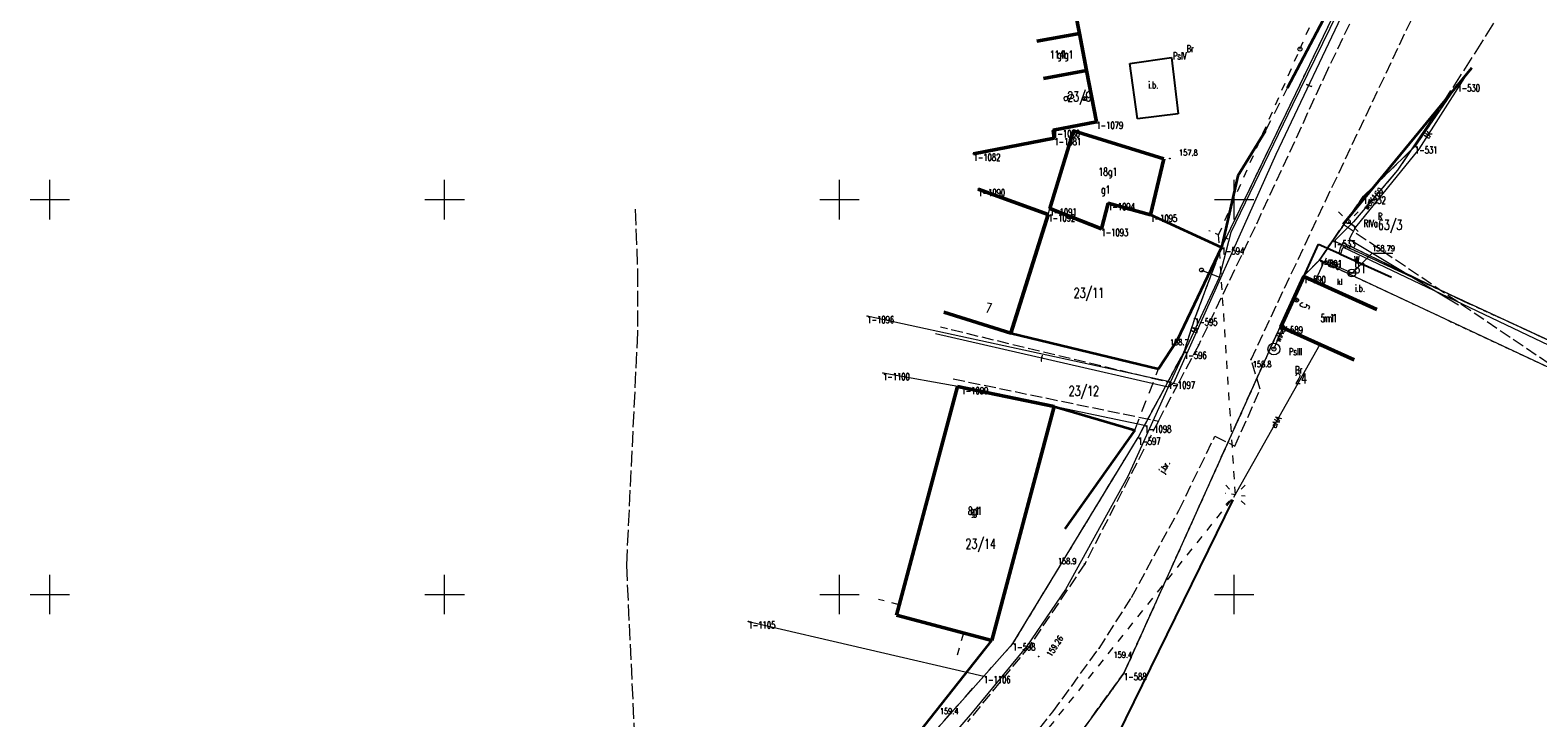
# Model space of a CAD drawing. Header units: metres. Extents: x 5598798 to 5599616, y 5661498 to 5662453.
# Tile 4 of 18: x 5598998 to 5599188, y 5661634 to 5661721. Entities that reach past the tile are written whole.
import ezdxf
from ezdxf.enums import TextEntityAlignment as Align

# ---------------------------------------------------------------- set-up
doc = ezdxf.new("R2010")
doc.units = ezdxf.units.M
doc.header["$MEASUREMENT"] = 0
for name, pattern in [('1', [0]), ('2_1', [0]), ('2_BUIB02_01', [2, 1, -1]), ('2_BUIB12_02', [0]), ('2_BUIB12_03', [0]), ('2_KTJZ01', [2, 1.5, -0.5]), ('2_KTOK02', [2.5, 1.5, -1]), ('2_KTOK05_01', [7.5, 7.5]), ('2_KTPL01', [2, 1.5, -0.5]), ('3_EGBB01', [0]), ('4_1', [0]), ('4_SUPB_P_01', [2.5, 2, -0.5]), ('4_SUPE04', [2, 1, -1]), ('4_SUPE_01', [0]), ('4_SUPK_01', [0]), ('4_SUPT_01', [0]), ('4_SUPW_01', [0]), ('4_SUSM05', [1.25, 0.5, -0.75]), ('GDE', [0]), ('GUK', [2, 1.5, -0.5]), ('GUZ', [1, 0.5, -0.5])]:
    doc.linetypes.add(name, pattern=pattern)
doc.layers.get('0').update_dxf_attribs({"color": 250, "linetype": 'CONTINUOUS', "lineweight": 100})
for name, color, linetype, lineweight in [('BUIB_E_T_6', 7, 'CONTINUOUS', 18), ('BUIB_L_1', 7, '2_BUIB02_01', 18), ('BUIB_L_10', 7, '2_BUIB12_02', 25), ('Dzialki', 7, 'GDE', 18), ('EADTD_T_0', 214, 'CONTINUOUS', 25), ('EAPADR_T_0', 214, 'CONTINUOUS', 18), ('EGBB_E_T_0', 7, 'CONTINUOUS', 20), ('EGBB_E_T_1', 7, 'CONTINUOUS', 20), ('EGBB_L_0', 34, '3_EGBB01', 50), ('Kontury', 90, 'GUK', 18), ('KTJZ_E_T_0', 7, 'CONTINUOUS', 15), ('KTJZ_L_0', 7, '2_KTJZ01', 18), ('KTOK_L_1', 7, '2_1', 18), ('KTOK_L_4', 7, '2_KTOK05_01', 35), ('KTPL_L_0', 7, '2_KTPL01', 18), ('Numery_dzialek', 7, 'CONTINUOUS', 13), ('Numery_konturow', 90, 'CONTINUOUS', 9), ('Numery_punktow', 7, 'CONTINUOUS', 9), ('Numery_uzytkow', 90, 'CONTINUOUS', 9), ('Podzial_sekcyjny_krzyze', 7, '1', 18), ('Punkty', 7, 'CONTINUOUS', 18), ('RTPW_T_0', 7, 'CONTINUOUS', 15), ('RTPW_T_1', 7, 'CONTINUOUS', 15), ('SUPE_E_T_3', 1, 'CONTINUOUS', 15), ('SUPE_L_3', 1, '4_SUPE_01', 18), ('SUPK_E_T_1', 34, 'CONTINUOUS', 15), ('SUPK_L_1', 34, '4_SUPK_01', 18), ('SUPT_E_T_0', 30, 'CONTINUOUS', 15), ('SUPT_L_0', 30, '4_SUPT_01', 18), ('SUPW_E_T_0', 5, 'CONTINUOUS', 15), ('SUPW_E_T_1', 5, 'CONTINUOUS', 15), ('SUPW_L_0', 5, '4_SUPW_01', 18), ('SUPW_L_1', 5, '4_SUPW_01', 18), ('SUSM_L_4', 7, '4_SUSM05', 18), ('SUSM_T_0', 7, 'CONTINUOUS', 18), ('SUSM_T_3', 7, 'CONTINUOUS', 18), ('SUTK_T_0', 34, 'CONTINUOUS', 18), ('SUUK_E_T_1', 7, 'CONTINUOUS', 15), ('SUUK_T_1', 7, 'CONTINUOUS', 18), ('SUUW_T_1', 7, 'CONTINUOUS', 18), ('Uzytki', 90, 'GUZ', 18)]:
    doc.layers.add(name, color=color, linetype=linetype, lineweight=lineweight)
doc.styles.get("Standard").update_dxf_attribs({"font": 'Simplex.SHX', "width": 0.75})

# ---------------------------------------------------------------- blocks, each defined once
blk = doc.blocks.new('GRO')
at = {"linetype": 'Continuous'}
blk.add_circle((0, 0), 0.045, dxfattribs=at)
blk = doc.blocks.new('1_PADR')
at = {"linetype": 'Continuous'}
for p, q in [((-0.17675, -0.17675), (0.17675, 0.17675)), ((0.17675, -0.17675), (-0.17675, 0.17675))]:
    blk.add_line(p, q, dxfattribs=at)
blk.add_circle((0, 0), 0.25, dxfattribs=at)
blk = doc.blocks.new('2_RTPW01')
at = {"linetype": 'Continuous'}
blk.add_circle((0, 0), 0.045, dxfattribs=at)
blk = doc.blocks.new('2_RTPW02')
at = {"linetype": 'Continuous'}
blk.add_circle((0, 0), 0.045, dxfattribs=at)
blk = doc.blocks.new('4_SUSM01_01')
at = {"linetype": 'Continuous'}
for p, q in [((-0.74249, 0.74249), (-1.23746, 1.23746)), ((0.74249, 0.74249), (1.23746, 1.23746)), ((-0.74249, -0.74249), (-1.23746, -1.23746)), ((0.74249, -0.74249), (1.23746, -1.23746))]:
    blk.add_line(p, q, dxfattribs=at)
blk = doc.blocks.new('4_SUSM04_01')
at = {"linetype": 'Continuous'}
blk.add_circle((0, 0), 0.25, dxfattribs=at)
blk = doc.blocks.new('4_SUSM01')
at = {"linetype": 'Continuous'}
for p, q in [((-0.74249, 0.74249), (-1.23746, 1.23746)), ((0.74249, 0.74249), (1.23746, 1.23746)), ((-0.74249, -0.74249), (-1.23746, -1.23746)), ((0.74249, -0.74249), (1.23746, -1.23746))]:
    blk.add_line(p, q, dxfattribs=at)
blk.add_circle((0, 0), 0.245, dxfattribs=at)
blk = doc.blocks.new('4_SUPS01_05')
at = {"linetype": 'Continuous'}
blk.add_circle((0, 0), 0.0625, dxfattribs=at)
blk = doc.blocks.new('4_SUUS07')
at = {"linetype": 'Continuous'}
blk.add_line((-0.5, 0), (0.5, 0), dxfattribs=at)
blk.add_circle((0, 0), 0.5, dxfattribs=at)
blk = doc.blocks.new('4_SUUS13')
at = {"linetype": 'Continuous'}
for radius in [0.75, 0.25]:
    blk.add_circle((0, 0), radius, dxfattribs=at)

msp = doc.modelspace()

# ---------------------------------------------------------------- linework, layer by layer
at = {"layer": 'BUIB_L_1', "linetype": '2_BUIB02_01'}
for p, q in [((5599107.586968, 5661648.68043), (5599104.937907, 5661649.356613)), ((5599115.696576, 5661645.112289), (5599114.918825, 5661642.299391))]:
    msp.add_line(p, q, dxfattribs=at)
at = {"layer": 'BUIB_L_10', "linetype": '2_BUIB12_03'}
for p, q in [((5599136.765384, 5661717.245894), (5599142.040119, 5661717.989979)), ((5599142.040119, 5661717.989979), (5599142.921998, 5661710.852276)), ((5599137.740962, 5661710.218425), (5599136.765384, 5661717.245894)), ((5599142.921998, 5661710.852276), (5599137.740962, 5661710.218425)), ((5599158.81, 5661690.27), (5599160.69, 5661694.37)), ((5599160.69, 5661694.37), (5599163.24, 5661693.22)), ((5599163.24, 5661693.22), (5599163.47, 5661693.11)), ((5599163.47, 5661693.11), (5599169.93, 5661690.2)), ((5599168.08, 5661686.1), (5599158.81, 5661690.27)), ((5599149.83, 5661661.97), (5599133.66, 5661629))]:
    msp.add_line(p, q, dxfattribs=at)
at = {"layer": 'Dzialki'}
for p, q in [((5599148.41, 5661693.96), (5599172.35, 5661743.59)), ((5599132.54, 5661709.86), (5599128.89, 5661728.95)), ((5599178.27, 5661714.59), (5599172.89, 5661706.73)), ((5599127.07, 5661708.79), (5599132.54, 5661709.86)), ((5599116.99, 5661705.8), (5599127.22, 5661707.79)), ((5599127.22, 5661707.79), (5599127.07, 5661708.79)), ((5599172.89, 5661706.73), (5599166.34, 5661700.38)), ((5599117.59, 5661701.33), (5599126.46, 5661698.13)), ((5599166.34, 5661700.38), (5599162.48, 5661694.84)), ((5599126.46, 5661698.13), (5599126.65, 5661698.89)), ((5599126.65, 5661698.89), (5599133.18, 5661696.29)), ((5599133.18, 5661696.29), (5599134.02, 5661699.55)), ((5599134.02, 5661699.55), (5599139.38, 5661698.08)), ((5599139.38, 5661698.08), (5599148.41, 5661693.96)), ((5599162.48, 5661694.84), (5599160.79, 5661692.35)), ((5599206.16, 5661674.62), (5599162.48, 5661694.84)), ((5599145.02, 5661684.94), (5599148.41, 5661693.96)), ((5599160.79, 5661692.35), (5599158.76, 5661690.31)), ((5599202.11, 5661673), (5599160.79, 5661692.35)), ((5599158.76, 5661690.31), (5599155.84, 5661683.95)), ((5599141.64, 5661676.96), (5599103.53, 5661685.26)), ((5599143.66, 5661680.73), (5599145.02, 5661684.94)), ((5599155.84, 5661683.95), (5599136.04, 5661640.04)), ((5599141.64, 5661676.96), (5599143.66, 5661680.73)), ((5599115.46, 5661676.25), (5599105.52, 5661678.04)), ((5599138.64, 5661671.39), (5599115.46, 5661676.25)), ((5599138.64, 5661671.39), (5599141.64, 5661676.96)), ((5599121.97, 5661643.79), (5599137.82, 5661669.86)), ((5599137.82, 5661669.86), (5599138.64, 5661671.39)), ((5599088.49, 5661646.59), (5599118.28, 5661639.65)), ((5599118.28, 5661639.65), (5599121.97, 5661643.79)), ((5599106.61, 5661626.54), (5599118.28, 5661639.65)), ((5599136.04, 5661640.04), (5599129.55, 5661631.14))]:
    msp.add_line(p, q, dxfattribs=at)
at = {"layer": 'EGBB_L_0', "linetype": '3_EGBB01'}
for p, q in [((5599130.402266, 5661721.050548), (5599128.89, 5661728.95)), ((5599124.98595, 5661720.056186), (5599130.402266, 5661721.050548)), ((5599130.402266, 5661721.050548), (5599131.294836, 5661716.348368)), ((5599131.294836, 5661716.348368), (5599125.850628, 5661715.345187)), ((5599131.294836, 5661716.348368), (5599132.54, 5661709.86)), ((5599132.54, 5661709.86), (5599127.07, 5661708.79)), ((5599116.99, 5661705.8), (5599127.22, 5661707.79)), ((5599126.65, 5661698.89), (5599129.644169, 5661708.695065)), ((5599127.07, 5661708.79), (5599127.22, 5661707.79)), ((5599129.644169, 5661708.695065), (5599141.079379, 5661705.157254)), ((5599141.079379, 5661705.157254), (5599139.38, 5661698.08)), ((5599117.593221, 5661701.334271), (5599126.46, 5661698.13)), ((5599133.18, 5661696.29), (5599126.65, 5661698.89)), ((5599134.02, 5661699.55), (5599133.18, 5661696.29)), ((5599139.38, 5661698.08), (5599134.02, 5661699.55)), ((5599126.46, 5661698.13), (5599121.728162, 5661683.10618)), ((5599155.89, 5661683.91), (5599158.81, 5661690.27)), ((5599158.81, 5661690.27), (5599168.08, 5661686.1)), ((5599121.728162, 5661683.10618), (5599113.227989, 5661685.736155)), ((5599165.2, 5661679.71), (5599155.89, 5661683.91)), ((5599107.236944, 5661647.366337), (5599114.955347, 5661676.343468)), ((5599114.955347, 5661676.343468), (5599127.190146, 5661673.791932)), ((5599127.190146, 5661673.791932), (5599119.296241, 5661644.153167)), ((5599119.296241, 5661644.153167), (5599107.236944, 5661647.366337))]:
    msp.add_line(p, q, dxfattribs=at)
at = {"layer": 'Kontury'}
for p, q in [((5599148.41, 5661693.96), (5599172.35, 5661743.59)), ((5599172.89, 5661706.73), (5599178.27, 5661714.59)), ((5599166.34, 5661700.38), (5599172.89, 5661706.73)), ((5599162.48, 5661694.84), (5599166.34, 5661700.38)), ((5599160.79, 5661692.35), (5599162.48, 5661694.84)), ((5599206.17, 5661674.62), (5599162.48, 5661694.84)), ((5599145.02, 5661684.94), (5599148.41, 5661693.96)), ((5599158.76, 5661690.31), (5599160.79, 5661692.35)), ((5599155.84, 5661683.95), (5599158.76, 5661690.31)), ((5599143.66, 5661680.73), (5599145.02, 5661684.94)), ((5599136.04, 5661640.04), (5599155.84, 5661683.95)), ((5599141.64, 5661676.96), (5599143.66, 5661680.73)), ((5599138.64, 5661671.39), (5599141.64, 5661676.96)), ((5599121.97, 5661643.79), (5599137.82, 5661669.86)), ((5599137.82, 5661669.86), (5599138.64, 5661671.39)), ((5599118.28, 5661639.65), (5599121.97, 5661643.79)), ((5599106.61, 5661626.54), (5599118.28, 5661639.65)), ((5599129.55, 5661631.14), (5599136.04, 5661640.04))]:
    msp.add_line(p, q, dxfattribs=at)
at = {"layer": 'KTJZ_L_0', "linetype": '2_KTJZ01'}
for p, q in [((5599167.19, 5661727.62), (5599161.82, 5661716.42)), ((5599161.53, 5661699.74), (5599173.74, 5661725.53)), ((5599161.82, 5661716.42), (5599152.64, 5661696.54)), ((5599152.13, 5661679.75), (5599161.53, 5661699.74)), ((5599152.64, 5661696.54), (5599145.51, 5661681.63)), ((5599142.85, 5661676.59), (5599112.8, 5661683.84)), ((5599145.51, 5661681.63), (5599142.85, 5661676.59)), ((5599153.3, 5661675.98), (5599152.13, 5661679.75)), ((5599114.41, 5661677.3), (5599140.4, 5661671.95)), ((5599140.4, 5661671.95), (5599142.85, 5661676.59)), ((5599150.08, 5661668.78), (5599153.3, 5661675.98)), ((5599140.4, 5661671.95), (5599131.09, 5661653.89)), ((5599142.99, 5661660.65), (5599147.56, 5661670.04)), ((5599147.56, 5661670.04), (5599150.08, 5661668.78)), ((5599136.99, 5661649.62), (5599142.99, 5661660.65)), ((5599131.09, 5661653.89), (5599124.14, 5661643.58)), ((5599132.88, 5661643.17), (5599136.99, 5661649.62)), ((5599124.14, 5661643.58), (5599116.23, 5661633.87)), ((5599127.02, 5661635.13), (5599132.88, 5661643.17)), ((5599122.86, 5661629.96), (5599127.02, 5661635.13))]:
    msp.add_line(p, q, dxfattribs=at)
at = {"layer": 'KTOK_L_1', "linetype": '2_KTOK02'}
for p, q in [((5599153.946801, 5661708.707327), (5599156.768812, 5661714.174973)), ((5599137.397412, 5661670.82674), (5599140.428869, 5661678.570734))]:
    msp.add_line(p, q, dxfattribs=at)
at = {"layer": 'KTOK_L_4', "linetype": '2_KTOK05_01'}
for p, q in [((5599156.768812, 5661714.174973), (5599167.170567, 5661734.000977)), ((5599163.81, 5661696.88), (5599180.08, 5661716.71)), ((5599153.946801, 5661708.707327), (5599150.463381, 5661703.019211)), ((5599150.463381, 5661703.019211), (5599148.41, 5661693.96)), ((5599148.41, 5661693.96), (5599139.38, 5661698.08)), ((5599142.812449, 5661682.251695), (5599148.41, 5661693.96)), ((5599121.728162, 5661683.10618), (5599140.428869, 5661678.570734)), ((5599140.428869, 5661678.570734), (5599142.812449, 5661682.251695)), ((5599127.190146, 5661673.791932), (5599137.397412, 5661670.82674)), ((5599137.397412, 5661670.82674), (5599128.555341, 5661658.319499)), ((5599106.208386, 5661627.645012), (5599119.296241, 5661644.153167))]:
    msp.add_line(p, q, dxfattribs=at)
at = {"layer": 'KTPL_L_0', "linetype": '2_KTPL01'}
for p, q in [((5599180.08, 5661716.71), (5599163.81, 5661696.88)), ((5599163.81, 5661696.88), (5599201.36, 5661671.51))]:
    msp.add_line(p, q, dxfattribs=at)
at = {"layer": 'Podzial_sekcyjny_krzyze'}
for p, q in [((5599000, 5661697.5), (5599000, 5661702.5)), ((5599050, 5661697.5), (5599050, 5661702.5)), ((5599100, 5661697.5), (5599100, 5661702.5)), ((5599150, 5661697.5), (5599150, 5661702.5)), ((5598997.5, 5661700), (5599002.5, 5661700)), ((5599047.5, 5661700), (5599052.5, 5661700)), ((5599097.5, 5661700), (5599102.5, 5661700)), ((5599147.5, 5661700), (5599152.5, 5661700)), ((5599000, 5661647.5), (5599000, 5661652.5)), ((5599050, 5661647.5), (5599050, 5661652.5)), ((5599100, 5661647.5), (5599100, 5661652.5)), ((5599150, 5661647.5), (5599150, 5661652.5)), ((5598997.5, 5661650), (5599002.5, 5661650)), ((5599047.5, 5661650), (5599052.5, 5661650)), ((5599097.5, 5661650), (5599102.5, 5661650)), ((5599147.5, 5661650), (5599152.5, 5661650))]:
    msp.add_line(p, q, dxfattribs=at)
at = {"layer": 'SUPE_L_3', "linetype": '4_SUPE04'}
for p, q in [((5599158.332094, 5661719.064332), (5599172.421291, 5661751.519683)), ((5599148.021884, 5661695.534034), (5599158.332094, 5661719.064332)), ((5599150.160871, 5661662.612128), (5599148.021884, 5661695.534034)), ((5599125.304463, 5661631.572851), (5599150.160871, 5661662.612128))]:
    msp.add_line(p, q, dxfattribs=at)
at = {"layer": 'SUPE_L_3', "linetype": '4_SUPE_01'}
for p, q in [((5599179.15, 5661715.45), (5599173.4, 5661706.41)), ((5599173.4, 5661706.41), (5599165.36, 5661696.53)), ((5599164.45, 5661697.21), (5599165.36, 5661696.53)), ((5599165.36, 5661696.53), (5599164.56, 5661695)), ((5599164.56, 5661695), (5599178.42, 5661686.66)), ((5599160.846586, 5661681.673946), (5599149.92, 5661662.3))]:
    msp.add_line(p, q, dxfattribs=at)
at = {"layer": 'SUPK_L_1', "linetype": '4_SUPK_01'}
for p, q in [((5599163.66, 5661693.78), (5599163.47, 5661693.11)), ((5599163.86, 5661693.92), (5599163.66, 5661693.78)), ((5599174.39, 5661688.91), (5599163.86, 5661693.92)), ((5599160.25, 5661689.62), (5599161.44, 5661692.27)), ((5599161.44, 5661692.27), (5599164.9, 5661690.71))]:
    msp.add_line(p, q, dxfattribs=at)
at = {"layer": 'SUPK_L_1', "linetype": '4_1'}
for p, q in [((5599163.66, 5661693.78), (5599163.47, 5661693.11)), ((5599163.86, 5661693.92), (5599163.66, 5661693.78)), ((5599174.39, 5661688.91), (5599163.86, 5661693.92)), ((5599160.25, 5661689.62), (5599161.44, 5661692.27)), ((5599161.44, 5661692.27), (5599164.9, 5661690.71)), ((5599211.26, 5661671.34), (5599174.39, 5661688.91))]:
    msp.add_line(p, q, dxfattribs=at)
at = {"layer": 'SUPT_L_0', "linetype": '4_SUPT_01'}
for p, q in [((5599157.421027, 5661712.050333), (5599172.422232, 5661742.67554)), ((5599155.313425, 5661705.739483), (5599166.67415, 5661729.708853)), ((5599179.15, 5661715.45), (5599173.4, 5661706.41)), ((5599149.624419, 5661695.89561), (5599157.421027, 5661712.050333)), ((5599173.4, 5661706.41), (5599165.36, 5661696.53)), ((5599142.364839, 5661676.801704), (5599155.313425, 5661705.739483)), ((5599165.36, 5661696.53), (5599164.45, 5661697.21)), ((5599165.36, 5661696.53), (5599164.56, 5661695)), ((5599148.123603, 5661690.178824), (5599149.624419, 5661695.89561)), ((5599164.56, 5661695), (5599178.42, 5661686.66)), ((5599145.861892, 5661691.087872), (5599148.123603, 5661690.178824)), ((5599141.657376, 5661676.235365), (5599148.123603, 5661690.178824)), ((5599141.657376, 5661676.235365), (5599112.179701, 5661683.008901)), ((5599141.657376, 5661676.235365), (5599136.511984, 5661664.923152)), ((5599141.657376, 5661676.235365), (5599142.364839, 5661676.801704)), ((5599136.511984, 5661664.923152), (5599128.632872, 5661650.637436)), ((5599128.632872, 5661650.637436), (5599123.734045, 5661643.442762)), ((5599123.734045, 5661643.442762), (5599116.831229, 5661635.062005)), ((5599116.831229, 5661635.062005), (5599109.40253, 5661626.489212))]:
    msp.add_line(p, q, dxfattribs=at)
at = {"layer": 'SUPW_L_0', "linetype": '4_SUPB_P_01'}
for p, q in [((5599185.42, 5661726.64), (5599181.47, 5661720.11)), ((5599181.47, 5661720.11), (5599176.56, 5661712.47)), ((5599176.56, 5661712.47), (5599170.7, 5661703.74)), ((5599170.7, 5661703.74), (5599165.11, 5661697.21)), ((5599074.143552, 5661698.782244), (5599074.421521, 5661690.954876)), ((5599165.11, 5661697.21), (5599162.78, 5661694.86)), ((5599163.74, 5661694.55), (5599163.44, 5661693.89)), ((5599179.82, 5661686.75), (5599163.74, 5661694.55)), ((5599163.44, 5661693.89), (5599163.24, 5661693.22)), ((5599074.421521, 5661690.954876), (5599074.428366, 5661683.171369)), ((5599074.428366, 5661683.171369), (5599073.016947, 5661653.715445)), ((5599073.016947, 5661653.715445), (5599074.236749, 5661627.780953))]:
    msp.add_line(p, q, dxfattribs=at)
at = {"layer": 'SUPW_L_0', "linetype": '4_SUPW_01'}
for p, q in [((5599176.56, 5661712.47), (5599170.7, 5661703.74)), ((5599170.7, 5661703.74), (5599165.11, 5661697.21)), ((5599165.11, 5661697.21), (5599162.78, 5661694.86)), ((5599163.74, 5661694.55), (5599163.44, 5661693.89)), ((5599179.82, 5661686.75), (5599163.74, 5661694.55)), ((5599163.44, 5661693.89), (5599163.24, 5661693.22))]:
    msp.add_line(p, q, dxfattribs=at)
at = {"layer": 'SUPW_L_1', "linetype": '4_SUPW_01'}
msp.add_line((5599155.03, 5661681.08), (5599156.176144, 5661683.780913), dxfattribs=at)
at = {"layer": 'SUSM_L_4', "linetype": '4_SUSM05'}
for p, q in [((5599149.25444, 5661695.006786), (5599146.789329, 5661696.061282)), ((5599151.405583, 5661662.430319), (5599148.916158, 5661662.793938))]:
    msp.add_line(p, q, dxfattribs=at)
at = {"layer": 'SUTK_T_0', "linetype": 'Continuous'}
for p, q in [((5599165.038223, 5661690.775112), (5599167.471039, 5661693.205715)), ((5599167.471039, 5661693.205715), (5599170.076734, 5661693.205715))]:
    msp.add_line(p, q, dxfattribs=at)
at = {"layer": 'Uzytki'}
for p, q in [((5599148.41, 5661693.96), (5599172.35, 5661743.59)), ((5599178.27, 5661714.59), (5599172.89, 5661706.73)), ((5599172.89, 5661706.73), (5599166.34, 5661700.38)), ((5599166.34, 5661700.38), (5599162.48, 5661694.84)), ((5599162.48, 5661694.84), (5599160.79, 5661692.35)), ((5599162.48, 5661694.84), (5599206.17, 5661674.62)), ((5599145.02, 5661684.94), (5599148.41, 5661693.96)), ((5599160.79, 5661692.35), (5599158.76, 5661690.31)), ((5599160.79, 5661692.35), (5599202.11, 5661673)), ((5599158.76, 5661690.31), (5599155.84, 5661683.95)), ((5599143.66, 5661680.73), (5599145.02, 5661684.94)), ((5599155.84, 5661683.95), (5599136.04, 5661640.04)), ((5599141.64, 5661676.96), (5599143.66, 5661680.73)), ((5599138.64, 5661671.39), (5599141.64, 5661676.96)), ((5599121.98, 5661643.79), (5599137.82, 5661669.86)), ((5599137.82, 5661669.86), (5599138.64, 5661671.39)), ((5599118.28, 5661639.65), (5599121.98, 5661643.79)), ((5599106.61, 5661626.54), (5599118.28, 5661639.65)), ((5599136.04, 5661640.04), (5599129.55, 5661631.14))]:
    msp.add_line(p, q, dxfattribs=at)

# ---------------------------------------------------------------- block references
at = {"layer": 'EAPADR_T_0'}
for p in [(5599131.051059, 5661712.790397), (5599157.901482, 5661687.276991)]:
    msp.add_blockref('1_PADR', p, dxfattribs=at)
at = {"layer": 'Punkty'}
for p in [(5599178.27, 5661714.59), (5599132.54, 5661709.86), (5599127.07, 5661708.79), (5599127.22, 5661707.79), (5599116.99, 5661705.8), (5599172.89, 5661706.73), (5599117.59, 5661701.33), (5599166.34, 5661700.38), (5599126.46, 5661698.13), (5599126.65, 5661698.89), (5599134.02, 5661699.55), (5599133.18, 5661696.29), (5599139.38, 5661698.08), (5599162.48, 5661694.84), (5599148.41, 5661693.96), (5599160.79, 5661692.35), (5599158.76, 5661690.31), (5599103.53, 5661685.26), (5599145.02, 5661684.94), (5599155.84, 5661683.95), (5599143.66, 5661680.73), (5599105.52, 5661678.04), (5599115.46, 5661676.25), (5599141.64, 5661676.96), (5599138.64, 5661671.39), (5599137.82, 5661669.86), (5599088.49, 5661646.59), (5599121.97, 5661643.79), (5599118.28, 5661639.65), (5599136.04, 5661640.04)]:
    msp.add_blockref('GRO', p, dxfattribs=at)
at = {"layer": 'RTPW_T_0'}
msp.add_blockref('2_RTPW01', (5599141.85272, 5661705.202742), dxfattribs=at)
at = {"layer": 'RTPW_T_0', "rotation": 359.999997}
for p in [(5599145.51, 5661681.63), (5599152.13, 5661679.75), (5599131.09, 5661653.89), (5599132.88, 5661643.17)]:
    msp.add_blockref('2_RTPW01', p, dxfattribs=at)
at = {"layer": 'RTPW_T_1'}
msp.add_blockref('2_RTPW02', (5599125.225593, 5661642.151342), dxfattribs=at)
at = {"layer": 'SUSM_T_0'}
for name, p in [('4_SUSM01', (5599164.45, 5661697.21)), ('4_SUSM01_01', (5599150.160871, 5661662.612128))]:
    msp.add_blockref(name, p, dxfattribs=at)
at = {"layer": 'SUSM_T_3'}
for p in [(5599158.332094, 5661719.064332), (5599145.861892, 5661691.087872)]:
    msp.add_blockref('4_SUSM04_01', p, dxfattribs=at)
at = {"layer": 'SUTK_T_0'}
msp.add_blockref('4_SUPS01_05', (5599164.9, 5661690.71), dxfattribs=at)
at = {"layer": 'SUUK_T_1'}
msp.add_blockref('4_SUUS07', (5599164.9, 5661690.71), dxfattribs=at)
at = {"layer": 'SUUW_T_1'}
msp.add_blockref('4_SUUS13', (5599155.03, 5661681.08), dxfattribs=at)

# ---------------------------------------------------------------- texts
at = {"layer": 'BUIB_E_T_6', "width": 0.7}
for p in [(5599139.118897, 5661714.517583), (5599165.29629, 5661688.761974)]:
    msp.add_text('i.b.', height=0.9, dxfattribs=at).set_placement(p, align=Align.MIDDLE_LEFT)
at = {"layer": 'EADTD_T_0', "width": 0.7}
for s, rotation, p in [('8', 109.473169, (5599129.639215, 5661713.143358)), ('7', 350.537678, (5599118.797591, 5661685.642894)), ('5', 245.432832, (5599158.37945, 5661686.799023))]:
    msp.add_text(s, height=1.25, rotation=rotation, dxfattribs=at).set_placement(p, align=Align.CENTER)
at = {"layer": 'EGBB_E_T_0', "width": 0.7}
for s, p in [('g1', (5599128.134987, 5661718.200072)), ('g1', (5599133.717845, 5661701.110387)), ('m1', (5599161.986196, 5661684.9975)), ('g1', (5599117.169652, 5661660.413726))]:
    msp.add_text(s, height=1, dxfattribs=at).set_placement(p, align=Align.MIDDLE)
at = {"layer": 'EGBB_E_T_1', "width": 0.7}
for s, p in [('114g1', (5599128.13342, 5661718.200072)), ('18g1', (5599133.992258, 5661703.365853)), ('5m1', (5599161.995, 5661684.9975)), ('8g1', (5599117.169669, 5661660.413726))]:
    msp.add_text(s, height=1, dxfattribs=at).set_placement(p, align=Align.MIDDLE)
at = {"layer": 'KTJZ_E_T_0', "width": 0.7}
msp.add_text('j.br.', height=0.75, rotation=58.200005, dxfattribs=at).set_placement((5599141.26, 5661666.1), align=Align.MIDDLE)
at = {"layer": 'Numery_dzialek', "width": 0.7}
for s, p in [('23/9', (5599128.849278, 5661713.680465)), ('63/3', (5599168.195703, 5661697.434409)), ('81', (5599165.196043, 5661691.936501)), ('23/11', (5599129.677359, 5661688.826305)), ('24', (5599157.70867, 5661677.996133)), ('23/12', (5599129.030936, 5661676.410236)), ('23/14', (5599115.965535, 5661657.043764))]:
    msp.add_text(s, height=1.26, dxfattribs=at).set_placement(p, align=Align.TOP_LEFT)
at = {"layer": 'Numery_konturow', "width": 0.7}
for s, p in [('PsIV', (5599143.96128, 5661718.657671)), ('RIVa', (5599168.195746, 5661697.434644)), ('PsIII', (5599158.602159, 5661681.204831))]:
    msp.add_text(s, height=0.9, dxfattribs=at).set_placement(p, align=Align.TOP_RIGHT)
at = {"layer": 'Numery_punktow', "width": 0.7}
for s, p in [('1-530', (5599178.27, 5661714.59)), ('1-1079', (5599132.54, 5661709.86)), ('1-1080', (5599127.07, 5661708.79)), ('1-1081', (5599127.22, 5661707.79)), ('1-1082', (5599116.99, 5661705.8)), ('1-531', (5599172.89, 5661706.73)), ('1-1090', (5599117.59, 5661701.33)), ('1-532', (5599166.34, 5661700.38)), ('1-1091', (5599126.65, 5661698.89)), ('1-1094', (5599134.02, 5661699.55)), ('1-1092', (5599126.46, 5661698.13)), ('1-1093', (5599133.18, 5661696.29)), ('1-1095', (5599139.38, 5661698.08)), ('1-533', (5599162.48, 5661694.84)), ('1-594', (5599148.41, 5661693.96)), ('1-591', (5599160.79, 5661692.35)), ('1-590', (5599158.76, 5661690.31)), ('1-1096', (5599103.53, 5661685.26)), ('1-595', (5599145.02, 5661684.94)), ('1-589', (5599155.84, 5661683.95)), ('1-596', (5599143.66, 5661680.73)), ('1-1100', (5599105.52, 5661678.04)), ('1-1099', (5599115.46, 5661676.25)), ('1-1097', (5599141.64, 5661676.96)), ('1-597', (5599137.82, 5661669.86)), ('1-1098', (5599138.64, 5661671.39)), ('1-1105', (5599088.49, 5661646.59)), ('1-598', (5599121.97, 5661643.79)), ('1-1106', (5599118.28, 5661639.65)), ('1-588', (5599136.04, 5661640.04))]:
    msp.add_text(s, height=0.9, dxfattribs=at).set_placement(p, align=Align.TOP_LEFT)
at = {"layer": 'Numery_uzytkow', "width": 0.7}
for s, p in [('Br', (5599143.961869, 5661718.657671)), ('R', (5599168.195746, 5661697.434644)), ('W', (5599165.196097, 5661691.936655)), ('Br', (5599157.70867, 5661677.996133))]:
    msp.add_text(s, height=0.9, dxfattribs=at).set_placement(p)
at = {"layer": 'RTPW_T_0', "width": 0.7}
msp.add_text('157.8', height=0.75, rotation=359.474365, dxfattribs=at).set_placement((5599143.010186, 5661705.588564))
for s, p in [('158.7', (5599141.871324, 5661682.308284)), ('158.8', (5599152.35, 5661679.53)), ('158.9', (5599127.656986, 5661654.599065)), ('159.4', (5599134.705135, 5661642.730368)), ('159.4', (5599112.716168, 5661635.60117))]:
    msp.add_text(s, height=0.75, dxfattribs=at).set_placement(p, align=Align.TOP_LEFT)
at = {"layer": 'RTPW_T_1', "width": 0.7}
msp.add_text('159.26', height=0.75, rotation=56.659305, dxfattribs=at).set_placement((5599126.817967, 5661642.051819))
at = {"layer": 'SUPE_E_T_3', "width": 0.7}
msp.add_text('eNA', height=0.75, rotation=60.57773, dxfattribs=at).set_placement((5599155.303667, 5661671.845788), align=Align.MIDDLE)
at = {"layer": 'SUPK_E_T_1', "width": 0.7}
msp.add_text('kl250', height=0.75, rotation=336.56, dxfattribs=at).set_placement((5599162.415047, 5661691.830383), align=Align.MIDDLE)
at = {"layer": 'SUPT_E_T_0', "width": 0.7}
for s, rotation, p in [('t', 64.640518, (5599159.458568, 5661714.485093)), ('tK', 57.828879, (5599174.553448, 5661708.223421)), ('tA', 66.71001, (5599145.027597, 5661683.502747)), ('t', 347.05892, (5599125.627773, 5661679.918732))]:
    msp.add_text(s, height=0.75, rotation=rotation, dxfattribs=at).set_placement(p, align=Align.MIDDLE)
at = {"layer": 'SUPW_E_T_0', "width": 0.7}
msp.add_text('woK160', height=0.75, rotation=49.43485, dxfattribs=at).set_placement((5599167.604619, 5661700.124107), align=Align.MIDDLE)
at = {"layer": 'SUPW_E_T_1', "width": 0.7}
msp.add_text('wlA32', height=0.75, rotation=67.005867, dxfattribs=at).set_placement((5599155.902003, 5661683.134895), align=Align.MIDDLE)
at = {"layer": 'SUTK_T_0', "width": 0.7}
msp.add_text('158.79', height=0.75, dxfattribs=at).set_placement((5599167.471039, 5661693.455715))
at = {"layer": 'SUUK_E_T_1', "width": 0.7}
msp.add_text('kl', height=0.75, dxfattribs=at).set_placement((5599163.028121, 5661689.230354))

doc.saveas('drawing.dxf')
